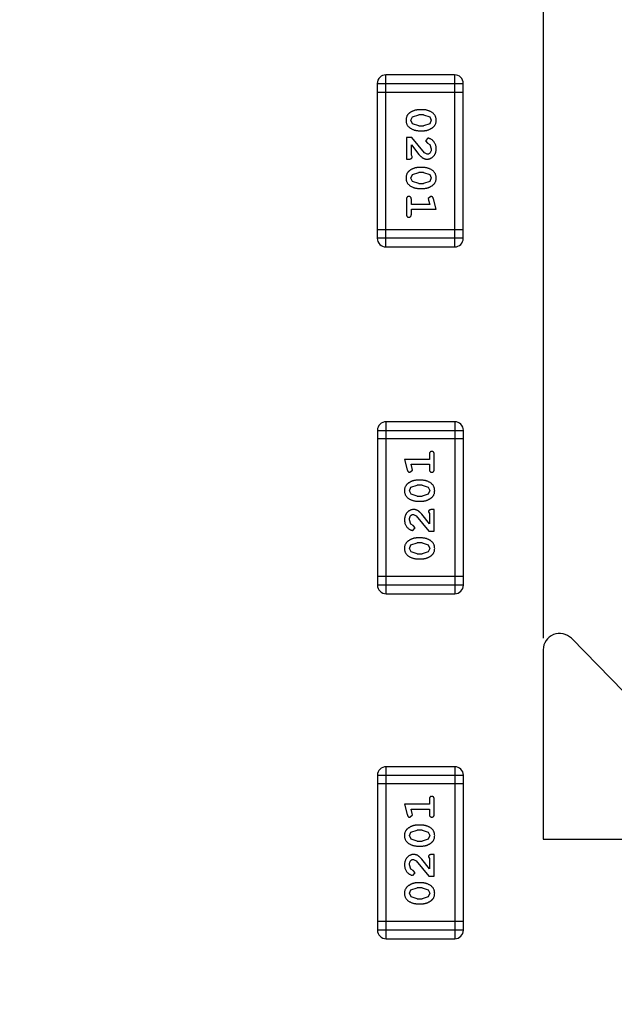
# Model space of a CAD drawing. Header units: millimetres. Extents: x -1 to 131, y 28 to 92.
# Tile 36 of 41: x 120.2 to 122.31, y 55.98 to 59.47. Entities that reach past the tile are written whole.
import ezdxf

# ---------------------------------------------------------------- set-up
doc = ezdxf.new("R2010")
doc.units = ezdxf.units.MM
doc.header["$LTSCALE"] = 1.21
doc.header["$MEASUREMENT"] = 0
doc.header["$PDMODE"] = 3
doc.header["$PDSIZE"] = 0.3125
doc.layers.get('0').update_dxf_attribs({"linetype": 'CONTINUOUS'})
doc.layers.get('DEFPOINTS').update_dxf_attribs({"linetype": 'CONTINUOUS'})
doc.layers.add('Dim', color=3, linetype='CONTINUOUS', lineweight=25)
doc.styles.get("Standard").update_dxf_attribs({"font": 'txt', "width": 0.8})
doc.dimstyles.get("Standard").update_dxf_attribs({"dimtxt": 0.15625, "dimasz": 0.1875, "dimexe": 0.125, "dimexo": 0.0625, "dimgap": 0.09, "dimtad": 0, "dimtih": 1, "dimtoh": 1, "dimzin": 4, "dimdsep": 46, "dimtxsty": 'Standard', "dimblk": '_FILLED', "dimblk1": '_FILLED', "dimblk2": '_FILLED', "dimcen": 0.09, "dimazin": 1, "dimtp": 0.01, "dimtm": 0.01, "dimtfac": 1, "dimtofl": 0, "dimtmove": 0, "dimatfit": 3, "dimldrblk": '_FILLED', "dimfxl": 1, "dimtolj": 1, "dimtzin": 4, "dimarcsym": 0})

# ---------------------------------------------------------------- blocks, each defined once
blk = doc.blocks.new('_FILLED')
at = {"color": 0, "linetype": 'ByBlock'}
blk.add_solid([(0, 0), (-1, 0.1667), (-1, -0.1667)], dxfattribs=at)
blk = doc.blocks.new('*D24')
at = {"color": 0, "linetype": 'ByBlock', "lineweight": -2}
for p, q in [((102.1848, 59.1277), (102.1848, 69.0592)), ((123.7348, 59.1277), (123.7348, 69.0592)), ((102.1848, 68.9342), (111.4032, 68.9342)), ((123.7348, 68.9342), (114.5165, 68.9342))]:
    blk.add_line(p, q, dxfattribs=at)
at = {"layer": 'DEFPOINTS', "color": 0, "linetype": 'ByBlock'}
for p in [(102.1848, 59.0652), (123.7348, 59.0652)]:
    blk.add_point(p, dxfattribs=at)
at = {"color": 0, "linetype": 'ByBlock', "lineweight": -2, "rotation": 180}
blk.add_blockref('_FILLED', (102.1848, 68.9342), dxfattribs=at)
at = {"color": 0, "linetype": 'ByBlock', "lineweight": -2}
blk.add_blockref('_FILLED', (123.7348, 68.9342), dxfattribs=at)
at = {"color": 0, "linetype": 'ByBlock', "lineweight": -2, "insert": (112.9598, 68.9342), "char_height": 1, "attachment_point": 5}
blk.add_mtext('\\A1;21.55', dxfattribs=at)
blk = doc.blocks.new('*D25')
at = {"color": 0, "linetype": 'ByBlock', "lineweight": -2}
for p, q in [((99.4598, 55.5277), (99.4598, 71.01)), ((126.4597, 55.5277), (126.4597, 71.01)), ((99.4598, 70.885), (111.4031, 70.885)), ((126.4597, 70.885), (114.5164, 70.885))]:
    blk.add_line(p, q, dxfattribs=at)
at = {"layer": 'DEFPOINTS', "color": 0, "linetype": 'ByBlock'}
for p in [(99.4598, 55.4652), (126.4597, 55.4652)]:
    blk.add_point(p, dxfattribs=at)
at = {"color": 0, "linetype": 'ByBlock', "lineweight": -2, "rotation": 180}
blk.add_blockref('_FILLED', (99.4598, 70.885), dxfattribs=at)
at = {"color": 0, "linetype": 'ByBlock', "lineweight": -2}
blk.add_blockref('_FILLED', (126.4597, 70.885), dxfattribs=at)
at = {"color": 0, "linetype": 'ByBlock', "lineweight": -2, "insert": (112.9597, 70.885), "char_height": 1, "attachment_point": 5}
blk.add_mtext('\\A1;27.00', dxfattribs=at)

msp = doc.modelspace()

# ---------------------------------------------------------------- linework, layer by layer
at = {"color": 7, "linetype": 'Continuous'}
for p, q in [((122.0598, 60.0537), (122.0598, 57.2767)), ((121.5016, 58.6637), (121.5016, 59.2733)), ((121.7455, 59.2733), (121.5016, 59.2733)), ((121.7455, 59.2733), (121.7455, 58.6637)), ((121.4711, 59.2429), (121.4711, 58.6942)), ((121.4711, 59.2429), (121.7759, 59.2429)), ((121.4711, 59.2124), (121.7759, 59.2124)), ((121.7759, 58.6942), (121.7759, 59.2429)), ((121.6356, 59.1494), (121.6178, 59.1494)), ((121.5905, 59.1124), (121.5958, 59.1245)), ((121.5963, 59.1001), (121.5905, 59.1124)), ((121.5958, 59.1245), (121.6181, 59.1321)), ((121.6353, 59.1321), (121.6181, 59.1321)), ((121.6353, 59.1321), (121.6571, 59.1249)), ((121.6571, 59.1249), (121.6629, 59.1125)), ((121.6629, 59.1125), (121.6576, 59.1004)), ((121.6181, 59.0928), (121.5963, 59.1001)), ((121.6178, 59.0755), (121.6356, 59.0755)), ((121.6181, 59.0928), (121.6353, 59.0928)), ((121.6576, 59.1004), (121.6353, 59.0928)), ((121.5748, 59.0519), (121.5748, 58.9748)), ((121.5937, 59.0519), (121.5748, 59.0519)), ((121.6386, 58.9969), (121.5937, 59.0519)), ((121.6509, 59.0488), (121.6424, 59.0399)), ((121.6424, 59.0399), (121.649, 59.0315)), ((121.5921, 58.989), (121.5921, 59.0252)), ((121.5921, 59.0252), (121.6191, 58.9916)), ((121.649, 59.0315), (121.6575, 59.0265)), ((121.6575, 59.0265), (121.6629, 59.0116)), ((121.5748, 58.9748), (121.5826, 58.9748)), ((121.5952, 58.9835), (121.5921, 58.989)), ((121.6483, 58.9921), (121.6386, 58.9969)), ((121.6356, 58.9449), (121.6178, 58.9449)), ((121.5905, 58.9078), (121.5958, 58.92)), ((121.5963, 58.8956), (121.5905, 58.9078)), ((121.5958, 58.92), (121.6181, 58.9276)), ((121.6353, 58.9276), (121.6181, 58.9276)), ((121.6353, 58.9276), (121.6571, 58.9204)), ((121.6571, 58.9204), (121.6629, 58.908)), ((121.6629, 58.908), (121.6576, 58.8959)), ((121.6181, 58.8883), (121.5963, 58.8956)), ((121.6178, 58.871), (121.6356, 58.871)), ((121.6181, 58.8883), (121.6353, 58.8883)), ((121.6576, 58.8959), (121.6353, 58.8883)), ((121.5748, 58.8317), (121.5748, 58.7798)), ((121.5921, 58.8144), (121.5921, 58.8317)), ((121.6611, 58.8427), (121.6519, 58.8348)), ((121.6519, 58.8348), (121.6529, 58.8294)), ((121.6529, 58.8294), (121.6571, 58.8144)), ((121.6802, 58.7971), (121.6703, 58.8336)), ((121.6571, 58.8144), (121.5921, 58.8144)), ((121.5921, 58.7798), (121.5921, 58.7971)), ((121.5921, 58.7971), (121.6802, 58.7971)), ((121.7759, 58.7247), (121.4711, 58.7247)), ((121.7759, 58.6942), (121.4711, 58.6942)), ((121.5016, 58.6637), (121.7455, 58.6637)), ((121.5025, 57.4345), (121.5025, 58.0441)), ((121.7463, 58.0441), (121.5025, 58.0441)), ((121.7463, 58.0441), (121.7463, 57.4345)), ((121.472, 58.0136), (121.472, 57.465)), ((121.472, 58.0136), (121.7768, 58.0136)), ((121.7768, 57.465), (121.7768, 58.0136)), ((121.7768, 57.9831), (121.472, 57.9831)), ((121.6559, 57.9281), (121.6559, 57.9107)), ((121.6732, 57.8761), (121.6732, 57.9281)), ((121.6559, 57.9107), (121.5678, 57.9107)), ((121.5678, 57.9107), (121.5777, 57.8742)), ((121.5909, 57.8934), (121.6559, 57.8934)), ((121.5951, 57.8784), (121.5909, 57.8934)), ((121.6559, 57.8934), (121.6559, 57.8761)), ((121.5868, 57.8651), (121.5961, 57.873)), ((121.5961, 57.873), (121.5951, 57.8784)), ((121.5904, 57.8119), (121.6127, 57.8195)), ((121.6301, 57.8368), (121.6124, 57.8368)), ((121.6299, 57.8195), (121.6127, 57.8195)), ((121.6299, 57.8195), (121.6516, 57.8123)), ((121.5851, 57.7998), (121.5904, 57.8119)), ((121.5909, 57.7874), (121.5851, 57.7998)), ((121.6127, 57.7802), (121.5909, 57.7874)), ((121.6522, 57.7878), (121.6299, 57.7802)), ((121.6516, 57.8123), (121.6574, 57.8)), ((121.6574, 57.8), (121.6522, 57.7878)), ((121.6124, 57.7629), (121.6301, 57.7629)), ((121.6127, 57.7802), (121.6299, 57.7802)), ((121.5996, 57.7157), (121.6093, 57.7109)), ((121.6559, 57.6826), (121.6288, 57.7162)), ((121.6527, 57.7243), (121.6559, 57.7188)), ((121.6559, 57.7188), (121.6559, 57.6826)), ((121.6732, 57.733), (121.6653, 57.733)), ((121.6732, 57.6559), (121.6732, 57.733)), ((121.5905, 57.6813), (121.5851, 57.6962)), ((121.599, 57.6763), (121.5905, 57.6813)), ((121.6055, 57.6679), (121.599, 57.6763)), ((121.6093, 57.7109), (121.6543, 57.6559)), ((121.5971, 57.659), (121.6055, 57.6679)), ((121.6543, 57.6559), (121.6732, 57.6559)), ((121.5851, 57.5953), (121.5904, 57.6074)), ((121.5904, 57.6074), (121.6127, 57.615)), ((121.6301, 57.6323), (121.6124, 57.6323)), ((121.6299, 57.615), (121.6127, 57.615)), ((121.6299, 57.615), (121.6516, 57.6077)), ((121.6516, 57.6077), (121.6574, 57.5955)), ((121.5909, 57.5829), (121.5851, 57.5953)), ((121.6127, 57.5757), (121.5909, 57.5829)), ((121.6127, 57.5757), (121.6299, 57.5757)), ((121.6522, 57.5833), (121.6299, 57.5757)), ((121.6574, 57.5955), (121.6522, 57.5833)), ((121.6124, 57.5584), (121.6301, 57.5584)), ((121.7768, 57.4954), (121.472, 57.4954)), ((121.7768, 57.465), (121.472, 57.465)), ((121.5025, 57.4345), (121.7463, 57.4345)), ((122.7585, 56.6641), (122.1597, 57.2767)), ((122.0598, 57.236), (122.0598, 56.5652)), ((121.5025, 56.2122), (121.5025, 56.8218)), ((121.7463, 56.8218), (121.5025, 56.8218)), ((121.7463, 56.8218), (121.7463, 56.2122)), ((121.472, 56.7913), (121.472, 56.2427)), ((121.472, 56.7913), (121.7768, 56.7913)), ((121.7768, 56.2427), (121.7768, 56.7913)), ((121.7768, 56.7608), (121.472, 56.7608)), ((121.6559, 56.7058), (121.6559, 56.6884)), ((121.6732, 56.6538), (121.6732, 56.7058)), ((121.6559, 56.6884), (121.5678, 56.6884)), ((121.5678, 56.6884), (121.5777, 56.6519)), ((121.5909, 56.6711), (121.6559, 56.6711)), ((121.5951, 56.6561), (121.5909, 56.6711)), ((121.6559, 56.6711), (121.6559, 56.6538)), ((121.5868, 56.6428), (121.5961, 56.6507)), ((121.5961, 56.6507), (121.5951, 56.6561)), ((121.5904, 56.5896), (121.6127, 56.5972)), ((121.6301, 56.6145), (121.6124, 56.6145)), ((121.6299, 56.5972), (121.6127, 56.5972)), ((121.6299, 56.5972), (121.6516, 56.59)), ((121.5851, 56.5775), (121.5904, 56.5896)), ((121.5909, 56.5651), (121.5851, 56.5775)), ((121.6127, 56.5579), (121.5909, 56.5651)), ((121.6522, 56.5655), (121.6299, 56.5579)), ((121.6516, 56.59), (121.6574, 56.5777)), ((121.6574, 56.5777), (121.6522, 56.5655)), ((122.0598, 56.5652), (122.7169, 56.5652)), ((121.6124, 56.5406), (121.6301, 56.5406)), ((121.6127, 56.5579), (121.6299, 56.5579)), ((121.5996, 56.4934), (121.6093, 56.4886)), ((121.6559, 56.4603), (121.6288, 56.4939)), ((121.6527, 56.502), (121.6559, 56.4965)), ((121.6559, 56.4965), (121.6559, 56.4603)), ((121.6732, 56.5107), (121.6653, 56.5107)), ((121.6732, 56.4336), (121.6732, 56.5107)), ((121.5905, 56.459), (121.5851, 56.4739)), ((121.599, 56.454), (121.5905, 56.459)), ((121.6093, 56.4886), (121.6543, 56.4336)), ((121.5971, 56.4367), (121.6055, 56.4456)), ((121.6055, 56.4456), (121.599, 56.454)), ((121.6543, 56.4336), (121.6732, 56.4336)), ((121.5904, 56.3851), (121.6127, 56.3927)), ((121.6301, 56.41), (121.6124, 56.41)), ((121.6299, 56.3927), (121.6127, 56.3927)), ((121.6299, 56.3927), (121.6516, 56.3854)), ((121.6516, 56.3854), (121.6574, 56.3732)), ((121.5851, 56.373), (121.5904, 56.3851)), ((121.5909, 56.3606), (121.5851, 56.373)), ((121.6127, 56.3534), (121.5909, 56.3606)), ((121.6127, 56.3534), (121.6299, 56.3534)), ((121.6522, 56.361), (121.6299, 56.3534)), ((121.6574, 56.3732), (121.6522, 56.361)), ((121.6124, 56.3361), (121.6301, 56.3361)), ((121.7768, 56.2731), (121.472, 56.2731)), ((121.7768, 56.2427), (121.472, 56.2427)), ((121.5025, 56.2122), (121.7463, 56.2122))]:
    msp.add_line(p, q, dxfattribs=at)
for centre, radius, start, end in [((121.5016, 59.2429), 0.0305, 90, 180), ((121.7455, 59.2429), 0.0305, 0, 90), ((121.5016, 58.6942), 0.0305, 180, 270), ((121.7455, 58.6942), 0.0305, 270, 0), ((121.5025, 58.0136), 0.0305, 90, 180), ((121.7463, 58.0136), 0.0305, 0, 90), ((121.5025, 57.465), 0.0305, 180, 270), ((121.7463, 57.465), 0.0305, 270, 0), ((122.118, 57.236), 0.0582, 44.3514, 180), ((121.5025, 56.7913), 0.0305, 90, 180), ((121.7463, 56.7913), 0.0305, 0, 90), ((121.5025, 56.2427), 0.0305, 180, 270), ((121.7463, 56.2427), 0.0305, 270, 0)]:
    msp.add_arc(centre, radius, start, end, dxfattribs=at)
for points, knots in [([(121.6178, 59.1494), (121.6167, 59.1494), (121.6146, 59.1494), (121.6114, 59.1491), (121.6083, 59.1486), (121.6052, 59.1479), (121.6022, 59.147), (121.5992, 59.1459), (121.5962, 59.1446), (121.5933, 59.1432), (121.5906, 59.1416), (121.5881, 59.14), (121.5858, 59.1383), (121.5836, 59.1367), (121.5818, 59.135), (121.5801, 59.1333), (121.5787, 59.1315), (121.5771, 59.1292), (121.5755, 59.126), (121.5742, 59.1218), (121.5733, 59.1172), (121.5733, 59.114), (121.5732, 59.1124)], [0, 0, 0, 0, 0.049886, 0.09882, 0.148132, 0.19689, 0.246038, 0.295176, 0.345305, 0.395692, 0.445312, 0.491875, 0.535813, 0.577009, 0.616081, 0.652689, 0.687585, 0.720206, 0.785062, 0.85223, 0.923759, 1, 1, 1, 1]), ([(121.6802, 59.1127), (121.6801, 59.1141), (121.6801, 59.1169), (121.6794, 59.121), (121.6782, 59.1248), (121.6767, 59.1284), (121.6746, 59.1317), (121.6721, 59.1347), (121.6691, 59.1375), (121.6657, 59.14), (121.6621, 59.1422), (121.6584, 59.1441), (121.6547, 59.1458), (121.651, 59.1471), (121.6472, 59.1482), (121.6433, 59.1489), (121.6395, 59.1494), (121.6369, 59.1494), (121.6356, 59.1494)], [0, 0, 0, 0, 0.06692, 0.130834, 0.19258, 0.252759, 0.312631, 0.373411, 0.436359, 0.501894, 0.568244, 0.632472, 0.69556, 0.757163, 0.818592, 0.878885, 0.939235, 1, 1, 1, 1]), ([(121.5732, 59.1124), (121.5732, 59.111), (121.5733, 59.1081), (121.574, 59.1041), (121.5752, 59.1002), (121.5767, 59.0966), (121.5788, 59.0933), (121.5813, 59.0903), (121.5842, 59.0875), (121.5876, 59.085), (121.5912, 59.0828), (121.5949, 59.0809), (121.5986, 59.0792), (121.6024, 59.0778), (121.6062, 59.0768), (121.61, 59.076), (121.6139, 59.0756), (121.6165, 59.0755), (121.6178, 59.0755)], [0, 0, 0, 0, 0.067217, 0.131051, 0.19272, 0.252824, 0.312745, 0.373449, 0.436041, 0.501494, 0.567761, 0.632087, 0.695096, 0.757109, 0.817993, 0.878657, 0.939311, 1, 1, 1, 1]), ([(121.6356, 59.0755), (121.6366, 59.0755), (121.6388, 59.0756), (121.642, 59.0759), (121.6451, 59.0764), (121.6482, 59.0771), (121.6513, 59.078), (121.6543, 59.0791), (121.6572, 59.0804), (121.6601, 59.0819), (121.6629, 59.0835), (121.6654, 59.0851), (121.6677, 59.0868), (121.6698, 59.0885), (121.6717, 59.0902), (121.6733, 59.0919), (121.6748, 59.0936), (121.6763, 59.096), (121.6779, 59.0991), (121.6792, 59.1033), (121.68, 59.1079), (121.6801, 59.111), (121.6802, 59.1127)], [0, 0, 0, 0, 0.049855, 0.099516, 0.148482, 0.19758, 0.246804, 0.296268, 0.346517, 0.397047, 0.446826, 0.49336, 0.537801, 0.579207, 0.617974, 0.654833, 0.689171, 0.722088, 0.786392, 0.853518, 0.924186, 1, 1, 1, 1]), ([(121.6802, 59.0115), (121.6801, 59.0132), (121.68, 59.0166), (121.6792, 59.0215), (121.6777, 59.0262), (121.6757, 59.0307), (121.6733, 59.0349), (121.6704, 59.0385), (121.6672, 59.0417), (121.6636, 59.0442), (121.66, 59.0462), (121.6567, 59.0476), (121.6537, 59.0486), (121.6518, 59.0487), (121.6509, 59.0488)], [0, 0, 0, 0, 0.098286, 0.193983, 0.289056, 0.384352, 0.477435, 0.566197, 0.652355, 0.737986, 0.818188, 0.887401, 0.94802, 1, 1, 1, 1]), ([(121.6474, 58.9748), (121.6485, 58.9749), (121.6507, 58.9749), (121.654, 58.9754), (121.6571, 58.9762), (121.66, 58.9774), (121.6629, 58.9788), (121.6656, 58.9806), (121.6682, 58.9827), (121.6706, 58.9851), (121.6729, 58.9877), (121.6748, 58.9906), (121.6765, 58.9936), (121.6779, 58.9969), (121.6789, 59.0003), (121.6797, 59.0038), (121.6801, 59.0076), (121.6802, 59.0102), (121.6802, 59.0115)], [0, 0, 0, 0, 0.060981, 0.120256, 0.178148, 0.236115, 0.293993, 0.352864, 0.413358, 0.476056, 0.539296, 0.602396, 0.665116, 0.728325, 0.792919, 0.859317, 0.928302, 1, 1, 1, 1]), ([(121.6629, 59.0116), (121.6628, 59.0102), (121.6627, 59.0075), (121.6619, 59.0037), (121.6605, 59.0003), (121.6586, 58.9975), (121.6563, 58.9951), (121.6539, 58.9934), (121.6512, 58.9923), (121.6493, 58.9922), (121.6483, 58.9921)], [0, 0, 0, 0, 0.156344, 0.299348, 0.4327, 0.561, 0.682299, 0.791883, 0.89611, 1, 1, 1, 1]), ([(121.5826, 58.9748), (121.5837, 58.9749), (121.5857, 58.9749), (121.5884, 58.9753), (121.5906, 58.976), (121.5924, 58.9771), (121.5937, 58.9784), (121.5946, 58.9799), (121.5952, 58.9816), (121.5952, 58.9828), (121.5952, 58.9835)], [0, 0, 0, 0, 0.1844, 0.34094, 0.473574, 0.586824, 0.690029, 0.789175, 0.890445, 1, 1, 1, 1]), ([(121.6191, 58.9916), (121.6199, 58.9907), (121.6214, 58.989), (121.6236, 58.9866), (121.6257, 58.9845), (121.6277, 58.9827), (121.6296, 58.9811), (121.6313, 58.9797), (121.633, 58.9786), (121.635, 58.9775), (121.6376, 58.9764), (121.6408, 58.9755), (121.644, 58.9749), (121.6463, 58.9749), (121.6474, 58.9748)], [0, 0, 0, 0, 0.103002, 0.197728, 0.285279, 0.365235, 0.437224, 0.502446, 0.560545, 0.611446, 0.707576, 0.80349, 0.900532, 1, 1, 1, 1]), ([(121.6178, 58.9449), (121.6167, 58.9449), (121.6146, 58.9449), (121.6114, 58.9446), (121.6083, 58.9441), (121.6052, 58.9434), (121.6022, 58.9425), (121.5992, 58.9414), (121.5962, 58.9401), (121.5933, 58.9387), (121.5906, 58.9371), (121.5881, 58.9355), (121.5858, 58.9338), (121.5836, 58.9322), (121.5818, 58.9305), (121.5801, 58.9288), (121.5787, 58.927), (121.5771, 58.9247), (121.5755, 58.9215), (121.5742, 58.9173), (121.5733, 58.9127), (121.5733, 58.9095), (121.5732, 58.9079)], [0, 0, 0, 0, 0.049886, 0.09882, 0.148132, 0.19689, 0.246038, 0.295176, 0.345305, 0.395692, 0.445312, 0.491875, 0.535813, 0.577009, 0.616081, 0.652689, 0.687585, 0.720206, 0.785062, 0.85223, 0.923759, 1, 1, 1, 1]), ([(121.6802, 58.9081), (121.6801, 58.9096), (121.6801, 58.9124), (121.6794, 58.9165), (121.6782, 58.9203), (121.6767, 58.9239), (121.6746, 58.9272), (121.6721, 58.9302), (121.6691, 58.933), (121.6657, 58.9355), (121.6621, 58.9377), (121.6584, 58.9396), (121.6547, 58.9413), (121.651, 58.9426), (121.6472, 58.9437), (121.6433, 58.9444), (121.6395, 58.9449), (121.6369, 58.9449), (121.6356, 58.9449)], [0, 0, 0, 0, 0.06692, 0.130834, 0.19258, 0.252759, 0.312631, 0.373411, 0.436359, 0.501894, 0.568244, 0.632472, 0.69556, 0.757163, 0.818592, 0.878885, 0.939235, 1, 1, 1, 1]), ([(121.5732, 58.9079), (121.5732, 58.9065), (121.5733, 58.9036), (121.574, 58.8995), (121.5752, 58.8957), (121.5767, 58.8921), (121.5788, 58.8888), (121.5813, 58.8858), (121.5842, 58.883), (121.5876, 58.8805), (121.5912, 58.8783), (121.5949, 58.8764), (121.5986, 58.8747), (121.6024, 58.8733), (121.6062, 58.8723), (121.61, 58.8715), (121.6139, 58.8711), (121.6165, 58.871), (121.6178, 58.871)], [0, 0, 0, 0, 0.067217, 0.131051, 0.19272, 0.252824, 0.312745, 0.373449, 0.436041, 0.501494, 0.567761, 0.632087, 0.695096, 0.757109, 0.817993, 0.878657, 0.939311, 1, 1, 1, 1]), ([(121.6356, 58.871), (121.6366, 58.871), (121.6388, 58.8711), (121.642, 58.8713), (121.6451, 58.8719), (121.6482, 58.8726), (121.6513, 58.8735), (121.6543, 58.8746), (121.6572, 58.8759), (121.6601, 58.8774), (121.6629, 58.879), (121.6654, 58.8806), (121.6677, 58.8823), (121.6698, 58.8839), (121.6717, 58.8857), (121.6733, 58.8874), (121.6748, 58.8891), (121.6763, 58.8915), (121.6779, 58.8946), (121.6792, 58.8988), (121.68, 58.9034), (121.6801, 58.9065), (121.6802, 58.9081)], [0, 0, 0, 0, 0.049855, 0.099516, 0.148482, 0.19758, 0.246804, 0.296268, 0.346517, 0.397047, 0.446826, 0.49336, 0.537801, 0.579207, 0.617974, 0.654833, 0.689171, 0.722088, 0.786392, 0.853518, 0.924186, 1, 1, 1, 1]), ([(121.5834, 58.8427), (121.5828, 58.8427), (121.5816, 58.8426), (121.58, 58.8421), (121.5784, 58.8412), (121.5771, 58.8401), (121.576, 58.8385), (121.5753, 58.8366), (121.5748, 58.8342), (121.5748, 58.8326), (121.5748, 58.8317)], [0, 0, 0, 0, 0.115051, 0.223278, 0.329269, 0.437893, 0.554681, 0.682591, 0.83103, 1, 1, 1, 1]), ([(121.5921, 58.8317), (121.5921, 58.8326), (121.592, 58.8342), (121.5916, 58.8366), (121.5908, 58.8385), (121.5897, 58.8401), (121.5884, 58.8412), (121.5869, 58.8421), (121.5852, 58.8426), (121.584, 58.8427), (121.5834, 58.8427)], [0, 0, 0, 0, 0.169102, 0.317658, 0.446239, 0.563118, 0.671828, 0.776546, 0.884858, 1, 1, 1, 1]), ([(121.6703, 58.8336), (121.67, 58.8345), (121.6696, 58.836), (121.6687, 58.8381), (121.6678, 58.8398), (121.6668, 58.841), (121.6656, 58.8418), (121.6643, 58.8423), (121.6628, 58.8426), (121.6617, 58.8427), (121.6611, 58.8427)], [0, 0, 0, 0, 0.187321, 0.344927, 0.475328, 0.579604, 0.674244, 0.773631, 0.882025, 1, 1, 1, 1]), ([(121.5748, 58.7798), (121.5748, 58.7789), (121.5748, 58.7772), (121.5753, 58.7749), (121.576, 58.7729), (121.5771, 58.7714), (121.5784, 58.7702), (121.58, 58.7694), (121.5816, 58.7688), (121.5828, 58.7688), (121.5834, 58.7687)], [0, 0, 0, 0, 0.169012, 0.317488, 0.445429, 0.560977, 0.67065, 0.776666, 0.88492, 1, 1, 1, 1]), ([(121.5834, 58.7687), (121.584, 58.7688), (121.5852, 58.7688), (121.5869, 58.7693), (121.5884, 58.7702), (121.5897, 58.7714), (121.5908, 58.7729), (121.5916, 58.7749), (121.592, 58.7772), (121.5921, 58.7789), (121.5921, 58.7798)], [0, 0, 0, 0, 0.11517, 0.223509, 0.328254, 0.438012, 0.553651, 0.682263, 0.830856, 1, 1, 1, 1]), ([(121.6645, 57.9391), (121.6639, 57.939), (121.6627, 57.939), (121.6611, 57.9385), (121.6596, 57.9376), (121.6582, 57.9365), (121.6571, 57.9349), (121.6564, 57.933), (121.6559, 57.9306), (121.6559, 57.9289), (121.6559, 57.9281)], [0, 0, 0, 0, 0.11517, 0.223509, 0.328254, 0.438012, 0.553651, 0.682263, 0.830856, 1, 1, 1, 1]), ([(121.6732, 57.9281), (121.6732, 57.9289), (121.6731, 57.9306), (121.6726, 57.933), (121.6719, 57.9349), (121.6708, 57.9365), (121.6695, 57.9376), (121.668, 57.9385), (121.6663, 57.939), (121.6651, 57.939), (121.6645, 57.9391)], [0, 0, 0, 0, 0.169012, 0.317488, 0.445429, 0.560977, 0.67065, 0.776666, 0.88492, 1, 1, 1, 1]), ([(121.5777, 57.8742), (121.5779, 57.8733), (121.5784, 57.8718), (121.5792, 57.8697), (121.5801, 57.868), (121.5812, 57.8669), (121.5823, 57.8661), (121.5837, 57.8655), (121.5852, 57.8652), (121.5863, 57.8651), (121.5868, 57.8651)], [0, 0, 0, 0, 0.187321, 0.344927, 0.475328, 0.579604, 0.674244, 0.773631, 0.882025, 1, 1, 1, 1]), ([(121.6559, 57.8761), (121.6559, 57.8752), (121.6559, 57.8736), (121.6564, 57.8712), (121.6572, 57.8693), (121.6582, 57.8677), (121.6596, 57.8666), (121.6611, 57.8657), (121.6627, 57.8652), (121.6639, 57.8652), (121.6645, 57.8651)], [0, 0, 0, 0, 0.169102, 0.317658, 0.446239, 0.563118, 0.671828, 0.776546, 0.884858, 1, 1, 1, 1]), ([(121.6645, 57.8651), (121.6651, 57.8652), (121.6663, 57.8652), (121.668, 57.8657), (121.6695, 57.8666), (121.6709, 57.8677), (121.6719, 57.8693), (121.6726, 57.8712), (121.6731, 57.8736), (121.6732, 57.8752), (121.6732, 57.8761)], [0, 0, 0, 0, 0.115051, 0.223278, 0.329269, 0.437893, 0.554681, 0.682591, 0.83103, 1, 1, 1, 1]), ([(121.6124, 57.8368), (121.6113, 57.8368), (121.6092, 57.8367), (121.606, 57.8365), (121.6028, 57.8359), (121.5997, 57.8353), (121.5967, 57.8343), (121.5937, 57.8332), (121.5907, 57.8319), (121.5878, 57.8304), (121.5851, 57.8288), (121.5825, 57.8272), (121.5802, 57.8255), (121.5781, 57.8239), (121.5763, 57.8222), (121.5746, 57.8205), (121.5732, 57.8187), (121.5716, 57.8163), (121.57, 57.8132), (121.5687, 57.809), (121.5679, 57.8045), (121.5678, 57.8013), (121.5678, 57.7997)], [0, 0, 0, 0, 0.049855, 0.099516, 0.148482, 0.19758, 0.246804, 0.296268, 0.346517, 0.397047, 0.446826, 0.49336, 0.537801, 0.579207, 0.617974, 0.654833, 0.689171, 0.722088, 0.786392, 0.853518, 0.924186, 1, 1, 1, 1]), ([(121.6748, 57.7999), (121.6747, 57.8014), (121.6746, 57.8042), (121.6739, 57.8083), (121.6728, 57.8121), (121.6712, 57.8157), (121.6692, 57.819), (121.6667, 57.822), (121.6637, 57.8249), (121.6603, 57.8273), (121.6567, 57.8295), (121.6531, 57.8315), (121.6493, 57.8331), (121.6456, 57.8345), (121.6418, 57.8355), (121.6379, 57.8363), (121.634, 57.8367), (121.6314, 57.8368), (121.6301, 57.8368)], [0, 0, 0, 0, 0.067217, 0.131051, 0.19272, 0.252824, 0.312745, 0.373449, 0.436041, 0.501494, 0.567761, 0.632087, 0.695096, 0.757109, 0.817993, 0.878657, 0.939311, 1, 1, 1, 1]), ([(121.5678, 57.7997), (121.5678, 57.7982), (121.5679, 57.7954), (121.5686, 57.7913), (121.5697, 57.7875), (121.5713, 57.7839), (121.5734, 57.7806), (121.5759, 57.7776), (121.5788, 57.7748), (121.5822, 57.7723), (121.5858, 57.7701), (121.5895, 57.7682), (121.5932, 57.7665), (121.597, 57.7652), (121.6008, 57.7641), (121.6046, 57.7634), (121.6085, 57.763), (121.6111, 57.7629), (121.6124, 57.7629)], [0, 0, 0, 0, 0.06692, 0.130834, 0.19258, 0.252759, 0.312631, 0.373411, 0.436359, 0.501894, 0.568244, 0.632472, 0.69556, 0.757163, 0.818592, 0.878885, 0.939235, 1, 1, 1, 1]), ([(121.6301, 57.7629), (121.6312, 57.7629), (121.6333, 57.7629), (121.6365, 57.7632), (121.6396, 57.7637), (121.6427, 57.7644), (121.6458, 57.7653), (121.6488, 57.7664), (121.6517, 57.7677), (121.6546, 57.7692), (121.6574, 57.7707), (121.6599, 57.7724), (121.6622, 57.774), (121.6643, 57.7756), (121.6662, 57.7773), (121.6678, 57.779), (121.6693, 57.7808), (121.6709, 57.7831), (121.6725, 57.7863), (121.6738, 57.7905), (121.6746, 57.7951), (121.6747, 57.7983), (121.6748, 57.7999)], [0, 0, 0, 0, 0.049886, 0.09882, 0.148132, 0.19689, 0.246038, 0.295176, 0.345305, 0.395692, 0.445312, 0.491875, 0.535813, 0.577009, 0.616081, 0.652689, 0.687585, 0.720206, 0.785062, 0.85223, 0.923759, 1, 1, 1, 1]), ([(121.6005, 57.733), (121.5994, 57.7329), (121.5972, 57.7329), (121.594, 57.7324), (121.5909, 57.7316), (121.5879, 57.7305), (121.5851, 57.729), (121.5823, 57.7272), (121.5798, 57.7251), (121.5773, 57.7227), (121.5751, 57.7201), (121.5731, 57.7172), (121.5715, 57.7142), (121.5701, 57.711), (121.5691, 57.7075), (121.5683, 57.704), (121.5679, 57.7002), (121.5678, 57.6976), (121.5678, 57.6963)], [0, 0, 0, 0, 0.060981, 0.120256, 0.178148, 0.236115, 0.293993, 0.352864, 0.413358, 0.476056, 0.539296, 0.602396, 0.665116, 0.728325, 0.792919, 0.859317, 0.928302, 1, 1, 1, 1]), ([(121.5851, 57.6962), (121.5851, 57.6976), (121.5852, 57.7003), (121.5861, 57.7041), (121.5874, 57.7075), (121.5894, 57.7104), (121.5916, 57.7127), (121.5941, 57.7144), (121.5968, 57.7155), (121.5987, 57.7156), (121.5996, 57.7157)], [0, 0, 0, 0, 0.156344, 0.299348, 0.4327, 0.561, 0.682299, 0.791883, 0.89611, 1, 1, 1, 1]), ([(121.6288, 57.7162), (121.6281, 57.7171), (121.6266, 57.7188), (121.6244, 57.7212), (121.6222, 57.7233), (121.6203, 57.7251), (121.6184, 57.7268), (121.6166, 57.7281), (121.615, 57.7292), (121.6129, 57.7303), (121.6104, 57.7314), (121.6072, 57.7323), (121.6039, 57.7329), (121.6017, 57.7329), (121.6005, 57.733)], [0, 0, 0, 0, 0.103002, 0.197728, 0.285279, 0.365235, 0.437224, 0.502446, 0.560545, 0.611446, 0.707576, 0.80349, 0.900532, 1, 1, 1, 1]), ([(121.6653, 57.733), (121.6642, 57.733), (121.6623, 57.7329), (121.6596, 57.7325), (121.6573, 57.7318), (121.6556, 57.7307), (121.6543, 57.7294), (121.6534, 57.7279), (121.6528, 57.7262), (121.6528, 57.725), (121.6527, 57.7243)], [0, 0, 0, 0, 0.1844, 0.34094, 0.473574, 0.586824, 0.690029, 0.789175, 0.890445, 1, 1, 1, 1]), ([(121.5678, 57.6963), (121.5678, 57.6946), (121.568, 57.6913), (121.5688, 57.6863), (121.5702, 57.6816), (121.5722, 57.6771), (121.5746, 57.6729), (121.5775, 57.6693), (121.5808, 57.6661), (121.5843, 57.6636), (121.5879, 57.6617), (121.5912, 57.6602), (121.5943, 57.6593), (121.5962, 57.6591), (121.5971, 57.659)], [0, 0, 0, 0, 0.098286, 0.193983, 0.289056, 0.384352, 0.477435, 0.566197, 0.652355, 0.737986, 0.818188, 0.887401, 0.94802, 1, 1, 1, 1]), ([(121.6124, 57.6323), (121.6113, 57.6323), (121.6092, 57.6322), (121.606, 57.6319), (121.6028, 57.6314), (121.5997, 57.6307), (121.5967, 57.6298), (121.5937, 57.6287), (121.5907, 57.6274), (121.5878, 57.6259), (121.5851, 57.6243), (121.5825, 57.6227), (121.5802, 57.621), (121.5781, 57.6194), (121.5763, 57.6176), (121.5746, 57.6159), (121.5732, 57.6142), (121.5716, 57.6118), (121.57, 57.6087), (121.5687, 57.6045), (121.5679, 57.5999), (121.5678, 57.5968), (121.5678, 57.5952)], [0, 0, 0, 0, 0.049855, 0.099516, 0.148482, 0.19758, 0.246804, 0.296268, 0.346517, 0.397047, 0.446826, 0.49336, 0.537801, 0.579207, 0.617974, 0.654833, 0.689171, 0.722088, 0.786392, 0.853518, 0.924186, 1, 1, 1, 1]), ([(121.6748, 57.5954), (121.6747, 57.5968), (121.6746, 57.5997), (121.6739, 57.6038), (121.6728, 57.6076), (121.6712, 57.6112), (121.6692, 57.6145), (121.6667, 57.6175), (121.6637, 57.6203), (121.6603, 57.6228), (121.6567, 57.625), (121.6531, 57.6269), (121.6493, 57.6286), (121.6456, 57.63), (121.6418, 57.631), (121.6379, 57.6318), (121.634, 57.6322), (121.6314, 57.6323), (121.6301, 57.6323)], [0, 0, 0, 0, 0.067217, 0.131051, 0.19272, 0.252824, 0.312745, 0.373449, 0.436041, 0.501494, 0.567761, 0.632087, 0.695096, 0.757109, 0.817993, 0.878657, 0.939311, 1, 1, 1, 1]), ([(121.5678, 57.5952), (121.5678, 57.5937), (121.5679, 57.5909), (121.5686, 57.5868), (121.5697, 57.583), (121.5713, 57.5794), (121.5734, 57.5761), (121.5759, 57.5731), (121.5788, 57.5703), (121.5822, 57.5678), (121.5858, 57.5656), (121.5895, 57.5637), (121.5932, 57.562), (121.597, 57.5607), (121.6008, 57.5596), (121.6046, 57.5589), (121.6085, 57.5584), (121.6111, 57.5584), (121.6124, 57.5584)], [0, 0, 0, 0, 0.06692, 0.130834, 0.19258, 0.252759, 0.312631, 0.373411, 0.436359, 0.501894, 0.568244, 0.632472, 0.69556, 0.757163, 0.818592, 0.878885, 0.939235, 1, 1, 1, 1]), ([(121.6301, 57.5584), (121.6312, 57.5584), (121.6333, 57.5584), (121.6365, 57.5587), (121.6396, 57.5592), (121.6427, 57.5599), (121.6458, 57.5608), (121.6488, 57.5619), (121.6517, 57.5632), (121.6546, 57.5646), (121.6574, 57.5662), (121.6599, 57.5678), (121.6622, 57.5695), (121.6643, 57.5711), (121.6662, 57.5728), (121.6678, 57.5745), (121.6693, 57.5763), (121.6709, 57.5786), (121.6725, 57.5818), (121.6738, 57.586), (121.6746, 57.5906), (121.6747, 57.5938), (121.6748, 57.5954)], [0, 0, 0, 0, 0.049886, 0.09882, 0.148132, 0.19689, 0.246038, 0.295176, 0.345305, 0.395692, 0.445312, 0.491875, 0.535813, 0.577009, 0.616081, 0.652689, 0.687585, 0.720206, 0.785062, 0.85223, 0.923759, 1, 1, 1, 1]), ([(121.6645, 56.7168), (121.6639, 56.7167), (121.6627, 56.7167), (121.6611, 56.7162), (121.6596, 56.7153), (121.6582, 56.7142), (121.6571, 56.7126), (121.6564, 56.7107), (121.6559, 56.7083), (121.6559, 56.7067), (121.6559, 56.7058)], [0, 0, 0, 0, 0.11517, 0.223509, 0.328254, 0.438012, 0.553651, 0.682263, 0.830856, 1, 1, 1, 1]), ([(121.6732, 56.7058), (121.6732, 56.7067), (121.6731, 56.7083), (121.6726, 56.7107), (121.6719, 56.7126), (121.6708, 56.7142), (121.6695, 56.7153), (121.668, 56.7162), (121.6663, 56.7167), (121.6651, 56.7167), (121.6645, 56.7168)], [0, 0, 0, 0, 0.169012, 0.317488, 0.445429, 0.560977, 0.67065, 0.776666, 0.88492, 1, 1, 1, 1]), ([(121.5777, 56.6519), (121.5779, 56.651), (121.5784, 56.6495), (121.5792, 56.6474), (121.5801, 56.6457), (121.5812, 56.6446), (121.5823, 56.6438), (121.5837, 56.6432), (121.5852, 56.6429), (121.5863, 56.6428), (121.5868, 56.6428)], [0, 0, 0, 0, 0.187321, 0.344927, 0.475328, 0.579604, 0.674244, 0.773631, 0.882025, 1, 1, 1, 1]), ([(121.6559, 56.6538), (121.6559, 56.6529), (121.6559, 56.6513), (121.6564, 56.6489), (121.6572, 56.647), (121.6582, 56.6454), (121.6596, 56.6443), (121.6611, 56.6434), (121.6627, 56.6429), (121.6639, 56.6429), (121.6645, 56.6428)], [0, 0, 0, 0, 0.169102, 0.317658, 0.446239, 0.563118, 0.671828, 0.776546, 0.884858, 1, 1, 1, 1]), ([(121.6645, 56.6428), (121.6651, 56.6429), (121.6663, 56.6429), (121.668, 56.6434), (121.6695, 56.6443), (121.6709, 56.6454), (121.6719, 56.647), (121.6726, 56.6489), (121.6731, 56.6513), (121.6732, 56.6529), (121.6732, 56.6538)], [0, 0, 0, 0, 0.115051, 0.223278, 0.329269, 0.437893, 0.554681, 0.682591, 0.83103, 1, 1, 1, 1]), ([(121.6124, 56.6145), (121.6113, 56.6145), (121.6092, 56.6145), (121.606, 56.6142), (121.6028, 56.6136), (121.5997, 56.613), (121.5967, 56.612), (121.5937, 56.6109), (121.5907, 56.6096), (121.5878, 56.6081), (121.5851, 56.6065), (121.5825, 56.6049), (121.5802, 56.6032), (121.5781, 56.6016), (121.5763, 56.5999), (121.5746, 56.5982), (121.5732, 56.5964), (121.5716, 56.5941), (121.57, 56.5909), (121.5687, 56.5867), (121.5679, 56.5822), (121.5678, 56.579), (121.5678, 56.5774)], [0, 0, 0, 0, 0.049855, 0.099516, 0.148482, 0.19758, 0.246804, 0.296268, 0.346517, 0.397047, 0.446826, 0.49336, 0.537801, 0.579207, 0.617974, 0.654833, 0.689171, 0.722088, 0.786392, 0.853518, 0.924186, 1, 1, 1, 1]), ([(121.6748, 56.5776), (121.6747, 56.5791), (121.6746, 56.5819), (121.6739, 56.586), (121.6728, 56.5898), (121.6712, 56.5934), (121.6692, 56.5967), (121.6667, 56.5997), (121.6637, 56.6026), (121.6603, 56.605), (121.6567, 56.6072), (121.6531, 56.6092), (121.6493, 56.6108), (121.6456, 56.6122), (121.6418, 56.6132), (121.6379, 56.614), (121.634, 56.6144), (121.6314, 56.6145), (121.6301, 56.6145)], [0, 0, 0, 0, 0.067217, 0.131051, 0.19272, 0.252824, 0.312745, 0.373449, 0.436041, 0.501494, 0.567761, 0.632087, 0.695096, 0.757109, 0.817993, 0.878657, 0.939311, 1, 1, 1, 1]), ([(121.5678, 56.5774), (121.5678, 56.5759), (121.5679, 56.5731), (121.5686, 56.569), (121.5697, 56.5652), (121.5713, 56.5616), (121.5734, 56.5583), (121.5759, 56.5553), (121.5788, 56.5525), (121.5822, 56.55), (121.5858, 56.5478), (121.5895, 56.5459), (121.5932, 56.5442), (121.597, 56.5429), (121.6008, 56.5419), (121.6046, 56.5411), (121.6085, 56.5407), (121.6111, 56.5406), (121.6124, 56.5406)], [0, 0, 0, 0, 0.06692, 0.130834, 0.19258, 0.252759, 0.312631, 0.373411, 0.436359, 0.501894, 0.568244, 0.632472, 0.69556, 0.757163, 0.818592, 0.878885, 0.939235, 1, 1, 1, 1]), ([(121.6301, 56.5406), (121.6312, 56.5406), (121.6333, 56.5406), (121.6365, 56.5409), (121.6396, 56.5414), (121.6427, 56.5421), (121.6458, 56.543), (121.6488, 56.5441), (121.6517, 56.5454), (121.6546, 56.5469), (121.6574, 56.5484), (121.6599, 56.5501), (121.6622, 56.5517), (121.6643, 56.5533), (121.6662, 56.555), (121.6678, 56.5567), (121.6693, 56.5585), (121.6709, 56.5608), (121.6725, 56.564), (121.6738, 56.5682), (121.6746, 56.5728), (121.6747, 56.576), (121.6748, 56.5776)], [0, 0, 0, 0, 0.049886, 0.09882, 0.148132, 0.19689, 0.246038, 0.295176, 0.345305, 0.395692, 0.445312, 0.491875, 0.535813, 0.577009, 0.616081, 0.652689, 0.687585, 0.720206, 0.785062, 0.85223, 0.923759, 1, 1, 1, 1]), ([(121.6005, 56.5107), (121.5994, 56.5106), (121.5972, 56.5106), (121.594, 56.5101), (121.5909, 56.5093), (121.5879, 56.5082), (121.5851, 56.5067), (121.5823, 56.5049), (121.5798, 56.5028), (121.5773, 56.5004), (121.5751, 56.4978), (121.5731, 56.4949), (121.5715, 56.4919), (121.5701, 56.4887), (121.5691, 56.4852), (121.5683, 56.4817), (121.5679, 56.4779), (121.5678, 56.4753), (121.5678, 56.474)], [0, 0, 0, 0, 0.060981, 0.120256, 0.178148, 0.236115, 0.293993, 0.352864, 0.413358, 0.476056, 0.539296, 0.602396, 0.665116, 0.728325, 0.792919, 0.859317, 0.928302, 1, 1, 1, 1]), ([(121.5851, 56.4739), (121.5851, 56.4753), (121.5852, 56.478), (121.5861, 56.4818), (121.5874, 56.4852), (121.5894, 56.4881), (121.5916, 56.4904), (121.5941, 56.4921), (121.5968, 56.4932), (121.5987, 56.4933), (121.5996, 56.4934)], [0, 0, 0, 0, 0.156344, 0.299348, 0.4327, 0.561, 0.682299, 0.791883, 0.89611, 1, 1, 1, 1]), ([(121.6288, 56.4939), (121.6281, 56.4948), (121.6266, 56.4965), (121.6244, 56.4989), (121.6222, 56.501), (121.6203, 56.5028), (121.6184, 56.5045), (121.6166, 56.5058), (121.615, 56.5069), (121.6129, 56.508), (121.6104, 56.5091), (121.6072, 56.51), (121.6039, 56.5106), (121.6017, 56.5107), (121.6005, 56.5107)], [0, 0, 0, 0, 0.103002, 0.197728, 0.285279, 0.365235, 0.437224, 0.502446, 0.560545, 0.611446, 0.707576, 0.80349, 0.900532, 1, 1, 1, 1]), ([(121.6653, 56.5107), (121.6642, 56.5107), (121.6623, 56.5106), (121.6596, 56.5102), (121.6573, 56.5095), (121.6556, 56.5084), (121.6543, 56.5071), (121.6534, 56.5056), (121.6528, 56.5039), (121.6528, 56.5027), (121.6527, 56.502)], [0, 0, 0, 0, 0.1844, 0.34094, 0.473574, 0.586824, 0.690029, 0.789175, 0.890445, 1, 1, 1, 1]), ([(121.5678, 56.474), (121.5678, 56.4723), (121.568, 56.469), (121.5688, 56.464), (121.5702, 56.4593), (121.5722, 56.4548), (121.5746, 56.4506), (121.5775, 56.447), (121.5808, 56.4438), (121.5843, 56.4413), (121.5879, 56.4394), (121.5912, 56.4379), (121.5943, 56.437), (121.5962, 56.4368), (121.5971, 56.4367)], [0, 0, 0, 0, 0.098286, 0.193983, 0.289056, 0.384352, 0.477435, 0.566197, 0.652355, 0.737986, 0.818188, 0.887401, 0.94802, 1, 1, 1, 1]), ([(121.6124, 56.41), (121.6113, 56.41), (121.6092, 56.4099), (121.606, 56.4097), (121.6028, 56.4091), (121.5997, 56.4084), (121.5967, 56.4075), (121.5937, 56.4064), (121.5907, 56.4051), (121.5878, 56.4036), (121.5851, 56.402), (121.5825, 56.4004), (121.5802, 56.3987), (121.5781, 56.3971), (121.5763, 56.3953), (121.5746, 56.3936), (121.5732, 56.3919), (121.5716, 56.3895), (121.57, 56.3864), (121.5687, 56.3822), (121.5679, 56.3776), (121.5678, 56.3745), (121.5678, 56.3729)], [0, 0, 0, 0, 0.049855, 0.099516, 0.148482, 0.19758, 0.246804, 0.296268, 0.346517, 0.397047, 0.446826, 0.49336, 0.537801, 0.579207, 0.617974, 0.654833, 0.689171, 0.722088, 0.786392, 0.853518, 0.924186, 1, 1, 1, 1]), ([(121.6748, 56.3731), (121.6747, 56.3745), (121.6746, 56.3774), (121.6739, 56.3815), (121.6728, 56.3853), (121.6712, 56.3889), (121.6692, 56.3922), (121.6667, 56.3952), (121.6637, 56.398), (121.6603, 56.4005), (121.6567, 56.4027), (121.6531, 56.4046), (121.6493, 56.4063), (121.6456, 56.4077), (121.6418, 56.4087), (121.6379, 56.4095), (121.634, 56.4099), (121.6314, 56.41), (121.6301, 56.41)], [0, 0, 0, 0, 0.067217, 0.131051, 0.19272, 0.252824, 0.312745, 0.373449, 0.436041, 0.501494, 0.567761, 0.632087, 0.695096, 0.757109, 0.817993, 0.878657, 0.939311, 1, 1, 1, 1]), ([(121.5678, 56.3729), (121.5678, 56.3714), (121.5679, 56.3686), (121.5686, 56.3645), (121.5697, 56.3607), (121.5713, 56.3571), (121.5734, 56.3538), (121.5759, 56.3508), (121.5788, 56.348), (121.5822, 56.3455), (121.5858, 56.3433), (121.5895, 56.3414), (121.5932, 56.3397), (121.597, 56.3384), (121.6008, 56.3373), (121.6046, 56.3366), (121.6085, 56.3361), (121.6111, 56.3361), (121.6124, 56.3361)], [0, 0, 0, 0, 0.06692, 0.130834, 0.19258, 0.252759, 0.312631, 0.373411, 0.436359, 0.501894, 0.568244, 0.632472, 0.69556, 0.757163, 0.818592, 0.878885, 0.939235, 1, 1, 1, 1]), ([(121.6301, 56.3361), (121.6312, 56.3361), (121.6333, 56.3361), (121.6365, 56.3364), (121.6396, 56.3369), (121.6427, 56.3376), (121.6458, 56.3385), (121.6488, 56.3396), (121.6517, 56.3409), (121.6546, 56.3423), (121.6574, 56.3439), (121.6599, 56.3455), (121.6622, 56.3472), (121.6643, 56.3488), (121.6662, 56.3505), (121.6678, 56.3522), (121.6693, 56.354), (121.6709, 56.3563), (121.6725, 56.3595), (121.6738, 56.3637), (121.6746, 56.3683), (121.6747, 56.3715), (121.6748, 56.3731)], [0, 0, 0, 0, 0.049886, 0.09882, 0.148132, 0.19689, 0.246038, 0.295176, 0.345305, 0.395692, 0.445312, 0.491875, 0.535813, 0.577009, 0.616081, 0.652689, 0.687585, 0.720206, 0.785062, 0.85223, 0.923759, 1, 1, 1, 1])]:
    msp.add_open_spline(points, degree=3, knots=knots, dxfattribs=at)

# ---------------------------------------------------------------- dimensions: what is measured, and where the dimension line sits
at = {"layer": 'Dim'}
for base, p1, p2, picture, middle in [((126.4597, 70.885), (99.4598, 55.4652), (126.4597, 55.4652), '*D25', (112.9597, 70.885)), ((123.7348, 68.9342), (102.1848, 59.0652), (123.7348, 59.0652), '*D24', (112.9598, 68.9342))]:
    dim = msp.add_linear_dim(base=base, p1=p1, p2=p2, dimstyle='Standard', override={"dimtxt": 1, "dimasz": 1, "dimtih": 0, "dimtoh": 0, "dimzin": 0, "dimcen": 0.198, "dimadec": 0, "dimazin": 0, "dimtp": 0, "dimtm": 0, "dimtdec": 4, "dimtzin": 0}, dxfattribs=at)
    dim.commit()
    dim.dimension.update_dxf_attribs({"geometry": picture, "text_midpoint": middle})

doc.saveas('drawing.dxf')
